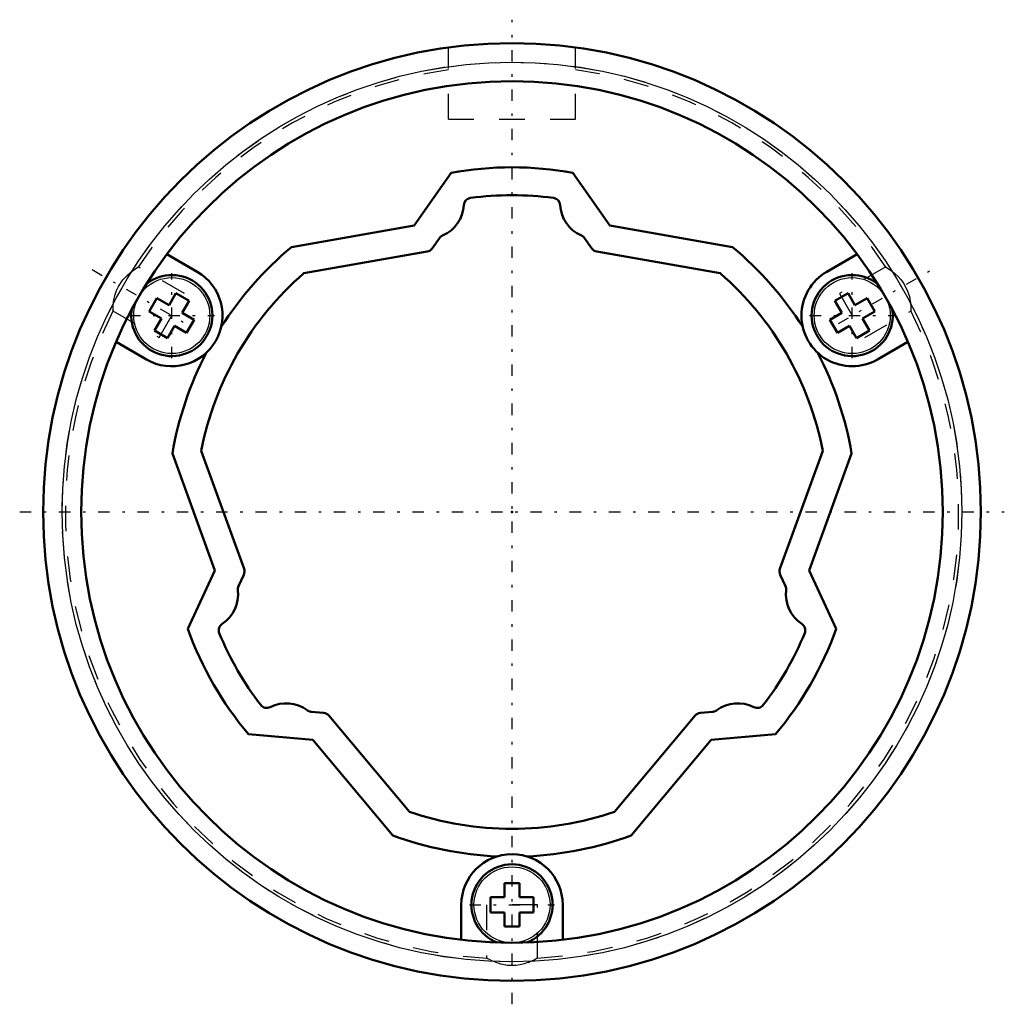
# Model space of a CAD drawing. Header units: millimetres. Extents: x -19.4 to 19.4, y -19.4 to 19.4.
import ezdxf

# ---------------------------------------------------------------- set-up
doc = ezdxf.new("R2010")
doc.units = ezdxf.units.MM
doc.linetypes.add('Center', pattern=[1.5, 0.45, -0.5, 0.05, -0.5])
doc.linetypes.add('Dashed', pattern=[2, 1, -1])
for name, color, linetype, lineweight in [('2d ConnectionPoints', 7, 'Continuous', 50), ('AM_0', 7, 'Continuous', 50), ('AM_4', 3, 'Continuous', 25), ('AM_7', 7, 'Center', 25), ('AM_9', 6, 'Dashed', 25)]:
    doc.layers.add(name, color=color, linetype=linetype, lineweight=lineweight)

# ---------------------------------------------------------------- blocks, each defined once
blk = doc.blocks.new('1_25L_cylinder_0_in_SLS25L170_00__2')
at = {"layer": 'AM_0'}
for p, q in [((-2.401, 13.386), (-3.859, 11.304)), ((3.859, 11.304), (2.401, 13.386)), ((-3.859, 11.304), (-8.705, 10.449)), ((8.705, 10.449), (3.859, 11.304)), ((-12.423, 9.482), (-13.62, 10.173)), ((13.62, 10.173), (12.423, 9.482)), ((-13.258, 8.636), (-13.533, 8.16)), ((-12.739, 8.336), (-13.258, 8.636)), ((13.258, 8.636), (12.739, 8.336)), ((13.533, 8.16), (13.258, 8.636)), ((-14.31, 7.915), (-14.01, 8.435)), ((-13.533, 8.16), (-14.01, 8.435)), ((-13.014, 7.86), (-12.739, 8.336)), ((12.739, 8.336), (13.014, 7.86)), ((14.01, 8.435), (13.533, 8.16)), ((14.01, 8.435), (14.31, 7.915)), ((-14.31, 7.915), (-13.833, 7.64)), ((-12.537, 7.585), (-13.014, 7.86)), ((13.014, 7.86), (12.537, 7.585)), ((13.833, 7.64), (14.31, 7.915)), ((-13.833, 7.64), (-14.108, 7.164)), ((-12.837, 7.065), (-12.537, 7.585)), ((12.537, 7.585), (12.837, 7.065)), ((14.108, 7.164), (13.833, 7.64)), ((-14.108, 7.164), (-13.589, 6.864)), ((-13.589, 6.864), (-13.314, 7.34)), ((-13.314, 7.34), (-12.837, 7.065)), ((12.837, 7.065), (13.314, 7.34)), ((13.314, 7.34), (13.589, 6.864)), ((13.589, 6.864), (14.108, 7.164)), ((-15.62, 6.709), (-14.423, 6.018)), ((14.423, 6.018), (15.62, 6.709)), ((-13.402, 2.314), (-11.719, -2.31)), ((11.719, -2.31), (13.402, 2.314)), ((-11.719, -2.31), (-12.793, -4.614)), ((12.793, -4.614), (11.719, -2.31)), ((-10.393, -8.772), (-7.86, -8.994)), ((7.86, -8.994), (10.393, -8.772)), ((-7.86, -8.994), (-4.697, -12.763)), ((4.697, -12.763), (7.86, -8.994)), ((-0.3, -14.65), (0.3, -14.65)), ((-0.3, -14.65), (-0.3, -15.2)), ((0.3, -15.2), (0.3, -14.65)), ((-2, -15.5), (-2, -16.882)), ((-0.85, -15.2), (-0.85, -15.8)), ((-0.3, -15.2), (-0.85, -15.2)), ((0.85, -15.2), (0.3, -15.2)), ((0.85, -15.8), (0.85, -15.2)), ((2, -16.882), (2, -15.5)), ((-0.85, -15.8), (-0.3, -15.8)), ((-0.3, -15.8), (-0.3, -16.35)), ((0.3, -16.35), (0.3, -15.8)), ((0.3, -15.8), (0.85, -15.8)), ((-0.3, -16.35), (0.3, -16.35))]:
    blk.add_line(p, q, dxfattribs=at)
for radius in [18.5, 17]:
    blk.add_circle((0, 0), radius, dxfattribs=at)
for centre, radius, start, end in [((0, 0), 13.6, 79.8333, 100.1668), ((0, 0), 13.6, 129.7964, 147.5354), ((0, 0), 13.6, 32.4646, 50.2036), ((-13.423, 7.75), 1.6, 171.3695, 128.6305), ((-13.423, 7.75), 2, 240.0002, 59.9998), ((13.423, 7.75), 2, 120, 300), ((13.423, 7.75), 1.6, 51.3695, 8.6305), ((0, 0), 13.6, 152.4646, 170.2036), ((0, 0), 13.6, 9.7964, 27.5354), ((0, 0), 13.6, 199.8333, 220.1668), ((0, 0), 13.6, 319.8333, 340.1668), ((0, 0), 13.6, 249.7964, 267.5354), ((0, 0), 13.6, 272.4646, 290.2036), ((0, -15.5), 2, 0.0002, 179.9998), ((0, -15.5), 1.6, 291.3695, 248.6305)]:
    blk.add_arc(centre, radius, start, end, dxfattribs=at)
at = {"layer": 'AM_4'}
for centre, radius in [((0, 0), 17.749), ((-13.423, 7.75), 1.5), ((13.423, 7.75), 1.5), ((0, -15.5), 1.5)]:
    blk.add_circle(centre, radius, dxfattribs=at)
at = {"layer": 'AM_7'}
for p, q in [((0, -19.425), (0, 19.425)), ((-16.564, 9.563), (-12.881, 7.437)), ((-13.423, 6.07), (-13.423, 9.43)), ((12.881, 7.437), (16.564, 9.563)), ((13.423, 6.07), (13.423, 9.43)), ((-15.103, 7.75), (-11.743, 7.75)), ((11.743, 7.75), (15.103, 7.75)), ((-19.425, 0), (19.425, 0)), ((-1.68, -15.5), (1.68, -15.5))]:
    blk.add_line(p, q, dxfattribs=at)
at = {"layer": 'AM_9'}
for p, q in [((-2.5, 15.5), (-2.5, 18.33)), ((2.5, 15.5), (2.5, 18.33)), ((-2.5, 15.5), (2.5, 15.5)), ((-14.813, 9.624), (-14.824, 9.617)), ((-12.923, 8.616), (-14.745, 9.668)), ((14.749, 9.67), (12.923, 8.616)), ((-13.923, 6.884), (-12.923, 8.616)), ((12.923, 8.616), (13.923, 6.884)), ((-15.748, 7.938), (-13.923, 6.884)), ((13.923, 6.884), (15.747, 7.937)), ((1, -15.5), (-1, -15.5)), ((-1, -15.5), (-1, -17.608)), ((1, -17.603), (1, -15.5)), ((0.646, -17.77), (0.701, -17.748))]:
    blk.add_line(p, q, dxfattribs=at)
for points in [[(-15.744, 7.935), (-15.743, 7.963), (-15.738, 8.08), (-15.718, 8.288), (-15.694, 8.427), (-15.655, 8.584), (-15.601, 8.741), (-15.526, 8.904), (-15.359, 9.155), (-15.176, 9.35), (-14.978, 9.513), (-14.885, 9.578), (-14.81, 9.627), (-14.764, 9.655), (-14.744, 9.667), (-14.744, 9.667)], [(14.744, 9.667), (14.761, 9.657), (14.852, 9.599), (15.014, 9.485), (15.12, 9.399), (15.235, 9.293), (15.347, 9.17), (15.454, 9.025), (15.596, 8.753), (15.678, 8.497), (15.724, 8.242), (15.735, 8.125), (15.741, 8.03), (15.743, 7.968), (15.744, 7.937), (15.744, 7.935)], [(14.422, 9), (14.423, 8.998), (14.428, 8.991), (14.438, 8.975), (14.471, 8.922), (14.594, 8.719), (14.722, 8.5)], [(-15.005, 7.99), (-15.004, 7.992), (-15.001, 7.999), (-14.992, 8.016), (-14.962, 8.071), (-14.848, 8.279), (-14.722, 8.5)], [(0, -17), (-0.022, -17), (-0.208, -16.999), (-0.332, -16.997), (-0.417, -16.995), (-0.475, -16.993), (-0.533, -16.992), (-0.555, -16.991), (-0.574, -16.99), (-0.581, -16.99), (-0.583, -16.99)], [(0.583, -16.99), (0.581, -16.99), (0.573, -16.99), (0.554, -16.991), (0.491, -16.993), (0.254, -16.998), (0, -17)], [(1, -17.602), (0.99, -17.607), (0.908, -17.651), (0.744, -17.73), (0.624, -17.778), (0.482, -17.826), (0.323, -17.865), (0.145, -17.892), (-0.011, -17.898), (-0.171, -17.889), (-0.439, -17.838), (-0.686, -17.754), (-0.799, -17.705), (-0.892, -17.66), (-0.956, -17.626), (-0.993, -17.606), (-1, -17.602)]]:
    blk.add_lwpolyline(points, dxfattribs=at)
blk.add_circle((0, 0), 17.75, dxfattribs=at)
for start, end in [(98.1521, 146.7609), (33.2122, 81.8494), (153.2179, 266.7877), (273.2456, 26.7736)]:
    blk.add_arc((0, 0), 17.63, start, end, dxfattribs=at)
blk = doc.blocks.new('2_25_L70__0_in_SLS25L170_00__2')
at = {"layer": 'AM_0'}
for p, q in [((-2.864, 10.807), (-3.148, 10.401)), ((3.148, 10.401), (2.864, 10.807)), ((-3.342, 10.278), (-8.219, 9.418)), ((8.219, 9.418), (3.342, 10.278)), ((-12.266, 2.409), (-10.572, -2.245)), ((10.572, -2.245), (12.266, 2.409)), ((-10.582, -2.474), (-10.791, -2.923)), ((10.791, -2.923), (10.582, -2.474)), ((-7.927, -7.884), (-7.434, -7.927)), ((-7.23, -8.033), (-4.047, -11.827)), ((4.047, -11.827), (7.23, -8.033)), ((7.434, -7.927), (7.927, -7.884))]:
    blk.add_line(p, q, dxfattribs=at)
for centre, radius, start, end in [((0, 0), 12.5, 82.4754, 97.5246), ((-3.295, 12.194), 1.4, 293.4411, 356.6534), ((-1.598, 12.095), 0.3, 97.5246, 176.6534), ((1.598, 12.095), 0.3, 3.3466, 82.4754), ((3.295, 12.194), 1.4, 183.3466, 246.5589), ((-2.618, 10.634), 0.3, 113.4333, 144.9934), ((2.618, 10.634), 0.3, 35, 66.5589), ((-3.394, 10.573), 0.3, 279.9911, 324.9917), ((3.394, 10.573), 0.3, 214.9966, 260.0002), ((0, 0), 12.5, 131.1116, 168.8887), ((0, 0), 12.5, 11.1116, 48.8887), ((-10.854, -2.348), 0.3, 334.9966, 20.0002), ((10.854, -2.348), 0.3, 159.9911, 204.9917), ((-12.208, -3.244), 1.4, 303.3466, 6.5589), ((-10.519, -3.05), 0.3, 155, 186.5589), ((10.519, -3.05), 0.3, 353.4333, 24.9934), ((12.208, -3.244), 1.4, 173.4411, 236.6535), ((-11.273, -4.664), 0.3, 123.3466, 202.4754), ((11.273, -4.664), 0.3, 337.5246, 56.6534), ((0, 0), 12.5, 202.4754, 217.5246), ((0, 0), 12.5, 322.4754, 337.5246), ((-9.676, -7.431), 0.3, 217.5246, 296.6534), ((-8.913, -8.95), 1.4, 53.4411, 116.6535), ((8.913, -8.95), 1.4, 63.3466, 126.5589), ((9.676, -7.431), 0.3, 243.3466, 322.4754), ((-7.9, -7.585), 0.3, 233.4333, 264.9934), ((-7.46, -8.226), 0.3, 39.9911, 84.9917), ((7.46, -8.226), 0.3, 94.9966, 140.0002), ((7.901, -7.585), 0.3, 275, 306.5589), ((0, 0), 12.5, 251.1116, 288.8887)]:
    blk.add_arc(centre, radius, start, end, dxfattribs=at)

msp = doc.modelspace()

# ---------------------------------------------------------------- linework, layer by layer
at = {"layer": '2d ConnectionPoints'}
msp.add_point((0, 0), dxfattribs=at)

# ---------------------------------------------------------------- block references
for name in ['1_25L_cylinder_0_in_SLS25L170_00__2', '2_25_L70__0_in_SLS25L170_00__2']:
    msp.add_blockref(name, (0, 0))

doc.saveas('drawing.dxf')
